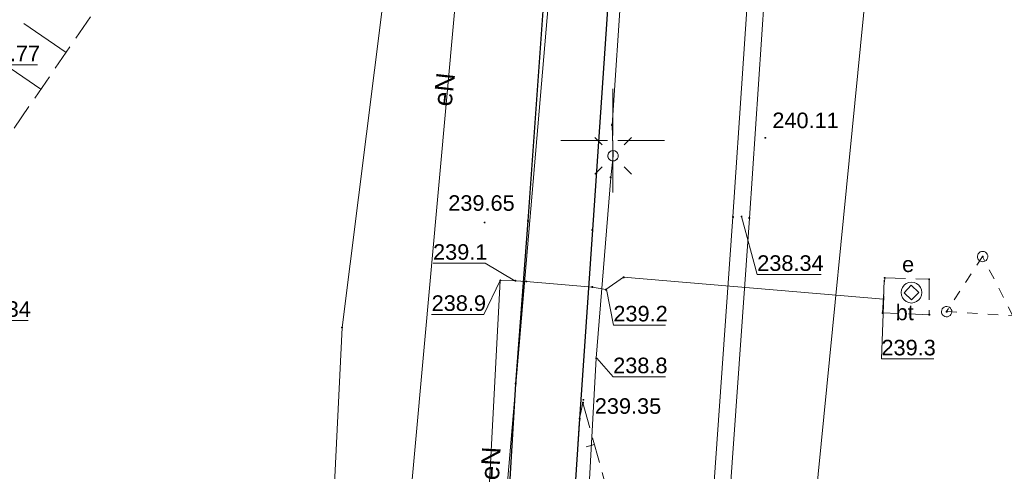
# Model space of a CAD drawing. Header units: metres. Extents: x 6603648 to 6604252, y 5739748 to 5740166.
# Tile 100 of 114: x 6604121 to 6604169, y 5739984 to 5740006. Entities that reach past the tile are written whole.
import ezdxf
from ezdxf.enums import TextEntityAlignment as Align

# ---------------------------------------------------------------- set-up
doc = ezdxf.new("R2010")
doc.units = ezdxf.units.M
doc.header["$PDSIZE"] = 0.75
for name, pattern in [('ARK_LIN', [50, 50, 0]), ('PRZER1-1', [1, 0.5, -0.5]), ('PRZER2-1', [1.5, 1, -0.5]), ('PRZER2_5-1', [1.75, 1.25, -0.5])]:
    doc.linetypes.add(name, pattern=pattern)
doc.layers.get('0').update_dxf_attribs({"linetype": 'CONTINUOUS'})
for name, color, linetype, lineweight, true_color in [('GSLKRW', 7, 'CONTINUOUS', 25, 0x0a0909), ('GSPPRB', 7, 'CONTINUOUS', 18, 0x0a0909), ('GSPWPS', 7, 'CONTINUOUS', 13, 0x0a0909), ('GSPWPS_O', 7, 'CONTINUOUS', 13, 0x0a0909), ('GSSINN', 7, 'CONTINUOUS', 18, 0x0a0909), ('GSSINN_O', 7, 'CONTINUOUS', 18, 0x0a0909), ('GSSPDR', 7, 'CONTINUOUS', 18, 0x0a0909), ('GSSZSN', 7, 'CONTINUOUS', 18, 0x0a0909), ('GULCNP', 7, 'CONTINUOUS', 18, 0xd200d2), ('GULENN', 1, 'CONTINUOUS', 18, 0xff0000), ('GULENN_O', 1, 'CONTINUOUS', 18, 0xff0000), ('GULEWN', 1, 'CONTINUOUS', 18, 0xff0000), ('GULTPR', 7, 'CONTINUOUS', 18, 0xff9100), ('GUPESD', 1, 'CONTINUOUS', 18, 0xff0000), ('GUPEWZ', 7, 'CONTINUOUS', 18, 0x0a0909), ('GUPEWZ_O', 7, 'CONTINUOUS', 18, 0x0a0909), ('GUPISL', 7, 'CONTINUOUS', 18, 0x0a0909), ('GUSISL', 7, 'CONTINUOUS', 18, 0x0a0909)]:
    doc.layers.add(name, color=color, linetype=linetype, lineweight=lineweight, true_color=true_color)
for name, color, linetype, true_color in [('GUPCSH', 7, 'CONTINUOUS', 0xd200d2), ('GUPCSH_O', 7, 'CONTINUOUS', 0xd200d2), ('GUPESH', 1, 'CONTINUOUS', 0xff0000), ('GUPESH_O', 1, 'CONTINUOUS', 0xff0000), ('GUPISH_O', 7, 'CONTINUOUS', 0x0a0909), ('GUPWSH_O', 5, 'CONTINUOUS', 0x0000ff)]:
    doc.layers.add(name, color=color, linetype=linetype, true_color=true_color)
doc.layers.add('PKT_ARK', color=7, linetype='ARK_LIN', lineweight=18)
doc.styles.add('Arial', font='arial.ttf')

# ---------------------------------------------------------------- blocks, each defined once
blk = doc.blocks.new('GSPPRB0')
at = {"color": 0, "lineweight": 18}
blk.add_lwpolyline([(-0.007955, 0.0225), (0.007955, 0.0225), (0.0225, 0.007955), (0.0225, -0.007955), (0.007955, -0.0225), (-0.007955, -0.0225), (-0.0225, -0.007955), (-0.0225, 0.007955)], close=True, dxfattribs=at)
blk = doc.blocks.new('GSPWPS1')
blk.add_hatch(color=0).paths.add_polyline_path([(0, 0.045), (-0.011647, 0.043467), (-0.0225, 0.038971), (-0.03182, 0.03182), (-0.038971, 0.0225), (-0.043467, 0.011647), (-0.045, 0), (-0.043467, -0.011647), (-0.038971, -0.0225), (-0.03182, -0.03182), (-0.0225, -0.038971), (-0.011647, -0.043467), (0, -0.045), (0.011647, -0.043467), (0.0225, -0.038971), (0.03182, -0.03182), (0.038971, -0.0225), (0.043467, -0.011647), (0.045, 0), (0.043467, 0.011647), (0.038971, 0.0225), (0.03182, 0.03182), (0.0225, 0.038971), (0.011647, 0.043467)])
blk = doc.blocks.new('GUPISL1_4')
at = {"color": 0}
blk.add_lwpolyline([(0.25, 0), (0.241481, -0.064705), (0.216506, -0.125), (0.176777, -0.176777), (0.125, -0.216506), (0.064705, -0.241481), (0, -0.25), (-0.064705, -0.241481), (-0.125, -0.216506), (-0.176777, -0.176777), (-0.216506, -0.125), (-0.241481, -0.064705), (-0.25, 0), (-0.241481, 0.064705), (-0.216506, 0.125), (-0.176777, 0.176777), (-0.125, 0.216506), (-0.064705, 0.241481), (0, 0.25), (0.064705, 0.241481), (0.125, 0.216506), (0.176777, 0.176777), (0.216506, 0.125), (0.241481, 0.064705)], close=True, dxfattribs=at)
blk = doc.blocks.new('GUPISL1_10')
at = {"color": 0}
for points in [[(-0.883883, 0.883883), (-0.53033, 0.53033)], [(0.883883, 0.883883), (0.53033, 0.53033)], [(-0.883883, -0.883883), (-0.53033, -0.53033)], [(0.883883, -0.883883), (0.53033, -0.53033)]]:
    blk.add_lwpolyline(points, dxfattribs=at)
blk.add_lwpolyline([(0.25, 0), (0.234922, -0.085505), (0.19151, -0.160697), (0.125, -0.216507), (0.064705, -0.241482), (0, -0.25), (-0.064705, -0.241482), (-0.125, -0.216507), (-0.183262, -0.170042), (-0.225242, -0.10847), (-0.247207, -0.03726), (-0.247207, 0.03726), (-0.225242, 0.10847), (-0.183262, 0.170042), (-0.125, 0.216507), (-0.05563, 0.243732), (0.018682, 0.2493), (0.091335, 0.232718), (0.155872, 0.195458), (0.20656, 0.14083), (0.238893, 0.07369)], close=True, dxfattribs=at)
blk = doc.blocks.new('GUPESH1')
blk.add_hatch(color=0).paths.add_polyline_path([(0, 0.045), (-0.011647, 0.043467), (-0.0225, 0.038971), (-0.03182, 0.03182), (-0.038971, 0.0225), (-0.043467, 0.011647), (-0.045, 0), (-0.043467, -0.011647), (-0.038971, -0.0225), (-0.03182, -0.03182), (-0.0225, -0.038971), (-0.011647, -0.043467), (0, -0.045), (0.011647, -0.043467), (0.0225, -0.038971), (0.03182, -0.03182), (0.038971, -0.0225), (0.043467, -0.011647), (0.045, 0), (0.043467, 0.011647), (0.038971, 0.0225), (0.03182, 0.03182), (0.0225, 0.038971), (0.011647, 0.043467)])
blk = doc.blocks.new('GUPCSH1')
blk.add_hatch(color=0).paths.add_polyline_path([(0, 0.045), (-0.011647, 0.043467), (-0.0225, 0.038971), (-0.03182, 0.03182), (-0.038971, 0.0225), (-0.043467, 0.011647), (-0.045, 0), (-0.043467, -0.011647), (-0.038971, -0.0225), (-0.03182, -0.03182), (-0.0225, -0.038971), (-0.011647, -0.043467), (0, -0.045), (0.011647, -0.043467), (0.0225, -0.038971), (0.03182, -0.03182), (0.038971, -0.0225), (0.043467, -0.011647), (0.045, 0), (0.043467, 0.011647), (0.038971, 0.0225), (0.03182, 0.03182), (0.0225, 0.038971), (0.011647, 0.043467)])
blk = doc.blocks.new('GUPEWZ1_2')
at = {"color": 0}
blk.add_lwpolyline([(-0.25, 0.25), (-0.25, -0.25), (0.25, -0.25), (0.25, 0.25)], close=True, dxfattribs=at)
blk = doc.blocks.new('GUPESD1_1')
at = {"color": 0}
blk.add_lwpolyline([(0.5, 0), (0.482963, -0.12941), (0.433013, -0.25), (0.353553, -0.353553), (0.25, -0.433013), (0.12941, -0.482963), (0, -0.5), (-0.12941, -0.482963), (-0.25, -0.433013), (-0.353553, -0.353553), (-0.433013, -0.25), (-0.482963, -0.12941), (-0.5, 0), (-0.482963, 0.12941), (-0.433013, 0.25), (-0.353553, 0.353553), (-0.25, 0.433013), (-0.12941, 0.482963), (0, 0.5), (0.12941, 0.482963), (0.25, 0.433013), (0.353553, 0.353553), (0.433013, 0.25), (0.482963, 0.12941)], close=True, dxfattribs=at)
blk = doc.blocks.new('GUSISL2_1')
at = {"color": 0}
blk.add_lwpolyline([(0.25, 0), (0.241481, -0.064705), (0.216506, -0.125), (0.176777, -0.176777), (0.125, -0.216506), (0.064705, -0.241481), (0, -0.25), (-0.064705, -0.241481), (-0.125, -0.216506), (-0.176777, -0.176777), (-0.216506, -0.125), (-0.241481, -0.064705), (-0.25, 0), (-0.241481, 0.064705), (-0.216506, 0.125), (-0.176777, 0.176777), (-0.125, 0.216506), (-0.064705, 0.241481), (0, 0.25), (0.064705, 0.241481), (0.125, 0.216506), (0.176777, 0.176777), (0.216506, 0.125), (0.241481, 0.064705)], close=True, dxfattribs=at)
blk = doc.blocks.new('ASS_SYM', base_point=(826.5, 303.25))
at = {"layer": 'PKT_ARK'}
for p, q in [((826.5, 303.5), (826.5, 305.75)), ((826.25, 303.25), (824, 303.25)), ((826.75, 303.25), (829, 303.25)), ((826.5, 303), (826.5, 300.75))]:
    blk.add_line(p, q, dxfattribs=at)
blk.add_point((826.5, 303.25), dxfattribs=at)
blk.add_point((826.5, 303.25), dxfattribs=at)

msp = doc.modelspace()

# ---------------------------------------------------------------- linework, layer by layer
at = {"layer": 'GSLKRW', "color": 18, "linetype": 'Continuous', "lineweight": 25, "true_color": 0x0a0909}
for points in [[(6604147.305, 5740015.735), (6604145.908, 5739996.123), (6604145.315, 5739988.27)], [(6604147.305, 5740015.735), (6604150.379, 5740015.547), (6604149.017, 5739995.686), (6604148.399, 5739986.581)]]:
    msp.add_lwpolyline(points, dxfattribs=at)
for points in [[(6604145.315, 5739988.27), (6604143.972, 5739965.844), (6604143.726, 5739962.763), (6604155.032, 5739962.089, -0.076932), (6604156.107, 5739961.831, -0.111167), (6604157.1, 5739961.221, -0.067989), (6604157.666, 5739960.412, -0.161454), (6604158.005, 5739958.488), (6604157.658, 5739952.85), (6604172.893, 5739951.785, -0.080573), (6604173.72, 5739951.412, -0.099312), (6604174.291, 5739950.913, -0.172392), (6604174.722, 5739949.351), (6604173.698, 5739936.058), (6604173.652, 5739935.387), (6604174.172, 5739934.377), (6604172.678, 5739916.084, -0.051974), (6604171.854, 5739914.817, -0.059256), (6604171.07, 5739913.991, -0.043991), (6604169.676, 5739913.183, -0.140697), (6604166.968, 5739912.558)], [(6604148.399, 5739986.581), (6604147.264, 5739969.405, 0.055073), (6604147.338, 5739968.196, 0.110661), (6604147.65, 5739967.092, 0.095497), (6604148.377, 5739966.247, 0.12544), (6604150.313, 5739965.495), (6604178.821, 5739963.436), (6604176.732, 5739935.899), (6604177.262, 5739934.439), (6604177.103, 5739932.988, -0.000534), (6604175.654, 5739910.842, 0.001247), (6604171.323, 5739847.012), (6604169.64, 5739820.693), (6604168.154, 5739796.539), (6604167.977, 5739793.74)]]:
    msp.add_lwpolyline(points, format="xyb", dxfattribs=at)
at = {"layer": 'GSSINN', "color": 18, "linetype": 'PRZER2-1', "lineweight": 18, "true_color": 0x0a0909}
msp.add_lwpolyline([(6604169.478, 5740027.312), (6604165.511, 5740028.191), (6604162.17, 5740028.606, 0.152236), (6604155.927, 5740029.701), (6604152.709, 5740030.067), (6604146.781, 5740029.858, 0.11727), (6604133.06, 5740024.272, 0.264356), (6604129.703, 5740021.584, 0.058893), (6604117.446, 5740004.855, 0.100209)], format="xyb", dxfattribs=at)
msp.add_lwpolyline([(6604163.127, 5739993.378), (6604165.268, 5739993.311), (6604165.273, 5739991.601), (6604163.021, 5739991.685)], close=True, dxfattribs=at)
at = {"layer": 'GSSPDR', "color": 18, "linetype": 'Continuous', "lineweight": 18, "true_color": 0x0a0909}
msp.add_lwpolyline([(6604146.852, 5740029.339, 0.115754), (6604133.339, 5740023.827, 0.277899), (6604130.11, 5740021.242, 0.060732), (6604117.902, 5740004.564), (6604115.759, 5740002.191), (6604115, 5740000.115), (6604114.454, 5740000.434), (6604114.596, 5740001.317, -0.100209), (6604117.446, 5740004.855, -0.058893), (6604129.703, 5740021.584, -0.264356), (6604133.06, 5740024.272, -0.11727), (6604146.781, 5740029.858)], format="xyb", dxfattribs=at)
at = {"layer": 'GSSZSN', "color": 18, "linetype": 'PRZER2_5-1', "lineweight": 18, "true_color": 0x0a0909}
for points in [[(6604182.964, 5739963.309), (6604188.85, 5739989.002), (6604188.367, 5739989.153), (6604190.043, 5739996.868), (6604188.715, 5740007.223), (6604183.339, 5740018.428, 0.227871), (6604179.115, 5740022.564, 0.119465), (6604162.101, 5740028.084, 0.158165), (6604155.908, 5740029.161, 0.0749), (6604146.852, 5740029.339, 0.115754), (6604133.339, 5740023.827, 0.277899), (6604130.11, 5740021.242, 0.060732), (6604117.902, 5740004.564), (6604115.759, 5740002.191), (6604115, 5740000.115), (6604103.385, 5739982.779), (6604074.421, 5739939.299), (6604056.603, 5739912.547), (6604042.071, 5739888.561)], [(6604148.564, 5739987.355), (6604148.399, 5739986.581), (6604147.264, 5739969.405, 0.055073), (6604147.338, 5739968.196, 0.110661), (6604147.65, 5739967.092, 0.095497), (6604148.377, 5739966.247, 0.12544), (6604150.313, 5739965.495), (6604178.821, 5739963.436), (6604182.964, 5739963.309), (6604183.209, 5739974.557), (6604183.062, 5739980.375)]]:
    msp.add_lwpolyline(points, format="xyb", dxfattribs=at)
msp.add_lwpolyline([(6604087.762, 5739953.85), (6604111.219, 5739986.176), (6604127.186, 5740009.441), (6604135.47, 5740017.309), (6604143.577, 5740020.052), (6604147.61, 5740020.943), (6604151.546, 5740020.721), (6604153.7, 5740021.555), (6604165.314, 5740020.447), (6604168.92, 5740020.209), (6604174.067, 5740018.432), (6604178.825, 5740014.567), (6604181.418, 5740009.988), (6604182.809, 5740006.935), (6604183.193, 5740004.752), (6604183.062, 5739980.375)], dxfattribs=at)
at = {"layer": 'GSSZSN', "color": 18, "linetype": 'Continuous', "lineweight": 18, "true_color": 0x0a0909}
for points in [[(6604123.621, 5740004.246), (6604121.585, 5740005.643)], [(6604122.405, 5740002.475), (6604118.359, 5740005.252)], [(6604149.119, 5739985.341), (6604148.711, 5739985.228)]]:
    msp.add_lwpolyline(points, dxfattribs=at)
at = {"layer": 'GSSZSN', "color": 18, "linetype": 'PRZER2_5-1', "lineweight": 18, "true_color": 0x0a0909}
msp.add_lwpolyline([(6604148.564, 5739987.355), (6604151.304, 5739977.418), (6604155.938, 5739971.799), (6604168.573, 5739972.183), (6604178.861, 5739976.4), (6604183.062, 5739980.375), (6604182.964, 5739963.309), (6604178.821, 5739963.436), (6604150.313, 5739965.495), (6604149.237, 5739965.774), (6604148.377, 5739966.247), (6604147.65, 5739967.092), (6604147.338, 5739968.196), (6604147.264, 5739969.405), (6604148.399, 5739986.581)], close=True, dxfattribs=at)
at = {"layer": 'GULCNP', "color": 212, "linetype": 'Continuous', "lineweight": 18, "true_color": 0xd200d2}
for points in [[(6603992.57, 5740076.067), (6603991.705, 5740062.837), (6604028.721, 5740060.449), (6604053.766, 5740058.48), (6604054.299, 5740061.341), (6604094.212, 5740058.67), (6604120.643, 5740056.9), (6604120.165, 5740049.819), (6604129.199, 5740049.21), (6604128.63, 5740016.231), (6604139.865, 5740014.146), (6604139.683, 5740012.752), (6604136.939, 5739990.983), (6604135.946, 5739970.649), (6604154.792, 5739970.086), (6604153.198, 5739950.735)], [(6604155.105, 5739975.17), (6604156.596, 5739996.262), (6604158.049, 5740017.814), (6604149.384, 5740018.406), (6604146.081, 5740018.63), (6604129.513, 5740019.734), (6604128.662, 5740018.989)], [(6604128.662, 5740018.989), (6604146.028, 5740017.832), (6604149.335, 5740017.608), (6604157.197, 5740017.071), (6604155.798, 5739996.317), (6604154.25, 5739974.42)]]:
    msp.add_lwpolyline(points, dxfattribs=at)
at = {"layer": 'GULENN', "color": 1, "linetype": 'Continuous', "lineweight": 18, "true_color": 0xff0000}
for points in [[(6604136.616, 5739955.679), (6604135.977, 5739956.146), (6604136.828, 5739968.586), (6604138.965, 5739968.729), (6604143.496, 5740018.64), (6604144.866, 5740031.62)], [(6604141.872, 5739949.483), (6604141.494, 5739949.365), (6604141.177, 5739950.199), (6604141.338, 5739953.653), (6604141.774, 5739956.343), (6604142.376, 5739963.246), (6604142.779, 5739966.065), (6604143.06, 5739971.041), (6604143.629, 5739975.594), (6604144.575, 5739993.256), (6604145.305, 5739993.241), (6604145.826, 5739993.201), (6604149.022, 5739992.935), (6604149.665, 5739992.808), (6604150.523, 5739993.405), (6604163.067, 5739992.357), (6604163.099, 5739993.267)]]:
    msp.add_lwpolyline(points, dxfattribs=at)
at = {"layer": 'GULEWN', "color": 1, "linetype": 'Continuous', "lineweight": 18, "true_color": 0xff0000}
msp.add_lwpolyline([(6604172.571, 5740057.13, 0.056659), (6604173.12, 5740059.161, 0.139475), (6604172.807, 5740063.326, 0.192612), (6604166.52, 5740069.071), (6604165.315, 5740068.797, 0.099197), (6604161.535, 5740068.761, 0.087399), (6604158.825, 5740067.747, 0.057207), (6604156.671, 5740065.923, 0.201625), (6604153.992, 5740059.838), (6604153.85, 5740055.445), (6604153.408, 5740051.555), (6604153.01, 5740050.457), (6604151.933, 5740035.332), (6604152.883, 5740034.351), (6604151.856, 5740028.179), (6604151.738, 5740026.616), (6604151.806, 5740025.178), (6604150.906, 5740014.717), (6604149.966, 5740000.746), (6604150.015, 5739999.266), (6604149.906, 5739998.224), (6604149.201, 5739989.498), (6604148.755, 5739981.318)], format="xyb", dxfattribs=at)
at = {"layer": 'GULTPR', "color": 30, "linetype": 'Continuous', "lineweight": 18, "true_color": 0xff9100}
for points in [[(6604141.932, 5739948.482), (6604155.423, 5740106.548), (6604158.075, 5740132.167)], [(6604158.294, 5739967.476), (6604163.449, 5740019.71)]]:
    msp.add_lwpolyline(points, dxfattribs=at)
at = {"layer": 'GUPCSH_O', "color": 212, "linetype": 'Continuous', "lineweight": 13, "true_color": 0xd200d2, "flags": 128}
msp.add_lwpolyline([(6604156.216, 5739996.339), (6604156.973, 5739993.542), (6604160.053, 5739993.542)], dxfattribs=at)
at = {"layer": 'GUPESH_O', "color": 1, "linetype": 'Continuous', "lineweight": 13, "true_color": 0xff0000, "flags": 128}
for points in [[(6604145.274, 5739993.24), (6604143.85, 5739994.078), (6604141.33, 5739994.078)], [(6604144.575, 5739993.256), (6604143.783, 5739991.611), (6604141.263, 5739991.611)], [(6604149.696, 5739992.809), (6604150.031, 5739991.102), (6604152.551, 5739991.102)], [(6604163.073, 5739992.518), (6604162.966, 5739989.467), (6604165.486, 5739989.467)], [(6604149.232, 5739989.499), (6604150.021, 5739988.606), (6604152.541, 5739988.606)]]:
    msp.add_lwpolyline(points, dxfattribs=at)
at = {"layer": 'GUPISH_O', "color": 18, "linetype": 'Continuous', "lineweight": 13, "true_color": 0x0a0909, "flags": 128}
msp.add_lwpolyline([(6604116.323, 5740002.251), (6604119.163, 5740003.654), (6604122.243, 5740003.654)], dxfattribs=at)
at = {"layer": 'GUPWSH_O', "color": 5, "linetype": 'Continuous', "lineweight": 13, "true_color": 0x0000ff, "flags": 128}
msp.add_lwpolyline([(6604116.287, 5739988.898), (6604118.721, 5739991.324), (6604121.801, 5739991.324)], dxfattribs=at)
at = {"layer": 'GUSISL', "color": 18, "linetype": 'PRZER1-1', "lineweight": 18, "true_color": 0x0a0909}
msp.add_lwpolyline([(6604169.305, 5739991.541), (6604167.847, 5739994.403), (6604166.11, 5739991.747)], close=True, dxfattribs=at)

# ---------------------------------------------------------------- block references
at = {"layer": 'GSPPRB', "color": 18, "linetype": 'Continuous', "lineweight": 18, "true_color": 0x0a0909, "rotation": 90}
for p in [(6604149.966, 5740000.746), (6604149.906, 5739998.224), (6604155.798, 5739996.317), (6604156.596, 5739996.262), (6604145.908, 5739996.123), (6604149.017, 5739995.686), (6604167.847, 5739994.403), (6604150.523, 5739993.405), (6604163.127, 5739993.378), (6604145.826, 5739993.201), (6604149.022, 5739992.935), (6604165.268, 5739993.311), (6604163.021, 5739991.685), (6604165.273, 5739991.601), (6604166.11, 5739991.747), (6604136.939, 5739990.983), (6604145.315, 5739988.27), (6604148.564, 5739987.355), (6604148.399, 5739986.581)]:
    msp.add_blockref('GSPPRB0', p, dxfattribs=at)
at = {"layer": 'GSPWPS', "color": 18, "linetype": 'Continuous', "lineweight": 13, "true_color": 0x0a0909, "rotation": 90}
for p in [(6604157.363, 5740000.132), (6604143.818, 5739996.046), (6604148.586, 5739987.492)]:
    msp.add_blockref('GSPWPS1', p, dxfattribs=at)
at = {"layer": 'GUPCSH', "color": 212, "linetype": 'Continuous', "lineweight": 5, "true_color": 0xd200d2, "rotation": 90}
for p in [(6604156.216, 5739996.339), (6604136.939, 5739990.983)]:
    msp.add_blockref('GUPCSH1', p, dxfattribs=at)
at = {"layer": 'GUPESD', "color": 1, "linetype": 'Continuous', "lineweight": 18, "true_color": 0xff0000, "rotation": 90}
msp.add_blockref('GUPESD1_1', (6604164.411, 5739992.664), dxfattribs=at)
at = {"layer": 'GUPESH', "color": 1, "linetype": 'Continuous', "lineweight": 5, "true_color": 0xff0000, "rotation": 90}
for p in [(6604144.575, 5739993.256), (6604145.305, 5739993.241), (6604149.665, 5739992.808), (6604163.067, 5739992.357), (6604149.201, 5739989.498)]:
    msp.add_blockref('GUPESH1', p, dxfattribs=at)
at = {"layer": 'GUPEWZ', "color": 18, "linetype": 'Continuous', "lineweight": 18, "true_color": 0x0a0909, "rotation": 136.8969430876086}
msp.add_blockref('GUPEWZ1_2', (6604164.411, 5739992.664), dxfattribs=at)
at = {"layer": 'GUPISL', "color": 18, "linetype": 'Continuous', "lineweight": 18, "true_color": 0x0a0909, "rotation": 90}
for name in ['GUPISL1_10', 'GUPISL1_4']:
    msp.add_blockref(name, (6604150.015, 5739999.266), dxfattribs=at)
at = {"layer": 'GUSISL', "color": 18, "linetype": 'Continuous', "lineweight": 18, "true_color": 0x0a0909}
for p, rotation in [((6604167.847, 5739994.403), 356.9014612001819), ((6604166.11, 5739991.747), 116.5584770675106)]:
    msp.add_blockref('GUSISL2_1', p, dxfattribs=dict(at, rotation=rotation))
at = {"layer": 'PKT_ARK', "linetype": 'Continuous'}
msp.add_blockref('ASS_SYM', (6604150, 5740000), dxfattribs=at)

# ---------------------------------------------------------------- texts
at = {"layer": 'GSPWPS_O', "color": 18, "linetype": 'Continuous', "lineweight": 0, "true_color": 0x0a0909, "style": 'Arial'}
for s, p in [('240.11', (6604157.701, 5740000.599)), ('239.65', (6604142.065, 5739996.612)), ('239.35', (6604149.135, 5739986.82))]:
    msp.add_text(s, height=0.75, rotation=360, dxfattribs=at).set_placement(p)
at = {"layer": 'GSSINN_O', "color": 18, "linetype": 'Continuous', "lineweight": 0, "true_color": 0x0a0909, "style": 'Arial'}
msp.add_text('bt', height=0.75, rotation=360, dxfattribs=at).set_placement((6604164.091, 5739991.335), align=Align.CENTER)
at = {"layer": 'GULENN_O', "color": 1, "linetype": 'Continuous', "lineweight": 0, "true_color": 0xff0000, "style": 'Arial'}
for rotation, p in [(83.6649, (6604142.308, 5740002.415)), (86.9338, (6604144.551, 5739984.401))]:
    msp.add_text('eN', height=0.9, rotation=rotation, dxfattribs=at).set_placement(p, align=Align.CENTER)
at = {"layer": 'GUPCSH_O', "color": 212, "linetype": 'Continuous', "lineweight": 0, "true_color": 0xd200d2, "style": 'Arial'}
msp.add_text('238.34', height=0.75, rotation=360, dxfattribs=at).set_placement((6604156.973, 5739993.714))
at = {"layer": 'GUPESH_O', "color": 1, "linetype": 'Continuous', "lineweight": 0, "true_color": 0xff0000, "style": 'Arial'}
for s, p in [('239.1', (6604141.33, 5739994.25)), ('238.9', (6604141.263, 5739991.784)), ('239.2', (6604150.031, 5739991.275)), ('239.3', (6604162.966, 5739989.639)), ('238.8', (6604150.021, 5739988.778))]:
    msp.add_text(s, height=0.75, rotation=360, dxfattribs=at).set_placement(p)
at = {"layer": 'GUPEWZ_O', "color": 18, "linetype": 'Continuous', "lineweight": 0, "true_color": 0x0a0909, "style": 'Arial'}
msp.add_text('e', height=0.75, rotation=360, dxfattribs=at).set_placement((6604164.545, 5739993.658), align=Align.RIGHT)
at = {"layer": 'GUPISH_O', "color": 18, "linetype": 'Continuous', "lineweight": 0, "true_color": 0x0a0909, "style": 'Arial'}
msp.add_text('235.77', height=0.75, rotation=360, dxfattribs=at).set_placement((6604119.163, 5740003.827))
at = {"layer": 'GUPWSH_O', "color": 5, "linetype": 'Continuous', "lineweight": 0, "true_color": 0x0000ff, "style": 'Arial'}
msp.add_text('236.34', height=0.75, rotation=360, dxfattribs=at).set_placement((6604118.721, 5739991.496))

doc.saveas('drawing.dxf')
